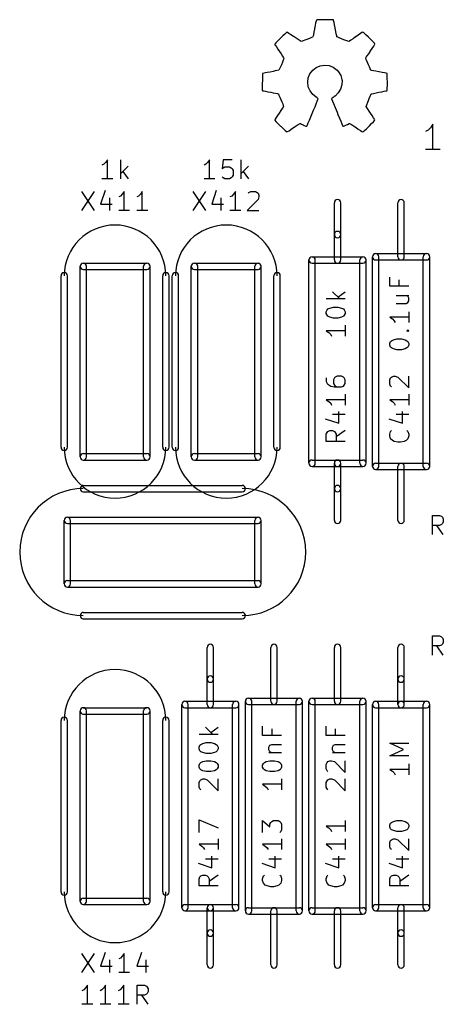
# Model space of a CAD drawing. Extents: x 182.9 to 232.4, y -159.8 to -119.6.
# Tile 1 of 4: x 182.9 to 199.8, y -159.7 to -120.3. Entities that reach past the tile are written whole.
import ezdxf

# ---------------------------------------------------------------- set-up
doc = ezdxf.new("R2010")
doc.units = 0
doc.header["$MEASUREMENT"] = 0
doc.layers.add('BLACK', color=250, linetype='CONTINUOUS')

msp = doc.modelspace()

# ---------------------------------------------------------------- linework, layer by layer
at = {"layer": 'BLACK'}
for p, q in [((194.706, -120.439), (194.686, -120.543)), ((194.724, -120.366), (194.706, -120.439)), ((194.734, -120.327), (194.724, -120.366)), ((194.762, -120.32), (194.734, -120.325)), ((194.734, -120.325), (194.734, -120.327)), ((194.831, -120.315), (194.762, -120.32)), ((194.925, -120.312), (194.831, -120.315)), ((195.034, -120.31), (194.925, -120.312)), ((195.146, -120.31), (195.034, -120.31)), ((195.255, -120.31), (195.146, -120.31)), ((195.344, -120.312), (195.255, -120.31)), ((195.402, -120.317), (195.344, -120.312)), ((195.417, -120.32), (195.402, -120.317)), ((195.425, -120.348), (195.417, -120.32)), ((195.44, -120.416), (195.425, -120.348)), ((195.458, -120.515), (195.44, -120.416)), ((193.469, -120.884), (193.393, -120.957)), ((193.525, -120.83), (193.469, -120.884)), ((193.553, -120.805), (193.525, -120.83)), ((193.556, -120.805), (193.553, -120.805)), ((193.578, -120.818), (193.556, -120.805)), ((193.637, -120.856), (193.578, -120.818)), ((193.718, -120.912), (193.637, -120.856)), ((194.615, -120.904), (194.602, -120.97)), ((194.635, -120.805), (194.615, -120.904)), ((194.658, -120.688), (194.635, -120.805)), ((194.663, -120.665), (194.658, -120.688)), ((194.686, -120.543), (194.663, -120.665)), ((195.481, -120.635), (195.458, -120.515)), ((195.483, -120.655), (195.481, -120.635)), ((195.509, -120.777), (195.483, -120.655)), ((195.529, -120.879), (195.509, -120.777)), ((195.547, -120.955), (195.529, -120.879)), ((196.492, -120.868), (196.408, -120.927)), ((196.555, -120.828), (196.492, -120.868)), ((196.586, -120.81), (196.555, -120.828)), ((196.606, -120.818), (196.586, -120.81)), ((196.649, -120.851), (196.606, -120.818)), ((196.715, -120.912), (196.649, -120.851)), ((193.086, -121.275), (193.078, -121.295)), ((193.078, -121.295), (193.081, -121.31)), ((193.114, -121.242), (193.086, -121.275)), ((193.162, -121.188), (193.114, -121.242)), ((193.241, -121.11), (193.162, -121.188)), ((193.304, -121.044), (193.241, -121.11)), ((193.393, -120.957), (193.304, -121.044)), ((193.82, -120.98), (193.718, -120.912)), ((193.845, -120.998), (193.82, -120.98)), ((194.127, -121.188), (193.845, -120.998)), ((194.356, -121.097), (194.127, -121.188)), ((194.455, -121.056), (194.356, -121.097)), ((194.534, -121.023), (194.455, -121.056)), ((194.582, -121.003), (194.534, -121.023)), ((194.594, -120.998), (194.582, -121.003)), ((194.602, -120.97), (194.594, -120.998)), ((195.557, -120.99), (195.547, -120.955)), ((195.588, -121.008), (195.557, -120.99)), ((195.651, -121.036), (195.588, -121.008)), ((195.735, -121.072), (195.651, -121.036)), ((195.826, -121.11), (195.735, -121.072)), ((195.915, -121.143), (195.826, -121.11)), ((195.986, -121.168), (195.915, -121.143)), ((196.027, -121.181), (195.986, -121.168)), ((196.03, -121.181), (196.027, -121.181)), ((196.058, -121.166), (196.03, -121.181)), ((196.116, -121.125), (196.058, -121.166)), ((196.2, -121.069), (196.116, -121.125)), ((196.299, -121.001), (196.2, -121.069)), ((196.306, -120.995), (196.299, -121.001)), ((196.408, -120.927), (196.306, -120.995)), ((196.814, -121.008), (196.715, -120.912)), ((196.842, -121.034), (196.814, -121.008)), ((196.929, -121.122), (196.842, -121.034)), ((197.002, -121.199), (196.929, -121.122)), ((197.053, -121.255), (197.002, -121.199)), ((197.076, -121.285), (197.053, -121.255)), ((197.061, -121.315), (197.076, -121.288)), ((197.076, -121.288), (197.076, -121.285)), ((193.081, -121.31), (193.098, -121.338)), ((193.098, -121.338), (193.139, -121.399)), ((193.139, -121.399), (193.197, -121.486)), ((193.197, -121.486), (193.266, -121.585)), ((193.266, -121.585), (193.322, -121.669)), ((193.322, -121.669), (193.383, -121.763)), ((196.771, -121.752), (196.827, -121.669)), ((196.827, -121.669), (196.896, -121.567)), ((196.896, -121.567), (196.901, -121.559)), ((196.901, -121.559), (196.969, -121.46)), ((196.969, -121.46), (197.025, -121.374)), ((197.025, -121.374), (197.061, -121.315)), ((193.378, -122.014), (193.337, -122.113)), ((193.413, -121.93), (193.378, -122.014)), ((193.383, -121.763), (193.421, -121.829)), ((193.431, -121.874), (193.413, -121.93)), ((193.421, -121.829), (193.436, -121.862)), ((193.436, -121.862), (193.431, -121.874)), ((196.71, -121.844), (196.713, -121.841)), ((196.718, -121.872), (196.71, -121.844)), ((196.713, -121.841), (196.731, -121.813)), ((196.741, -121.933), (196.718, -121.872)), ((196.731, -121.813), (196.771, -121.752)), ((196.774, -122.017), (196.741, -121.933)), ((196.812, -122.11), (196.774, -122.017)), ((192.58, -122.461), (192.573, -123.137)), ((192.763, -122.425), (192.58, -122.461)), ((192.883, -122.403), (192.763, -122.425)), ((193.004, -122.38), (192.883, -122.403)), ((193.093, -122.362), (193.004, -122.38)), ((193.238, -122.334), (193.093, -122.362)), ((193.337, -122.113), (193.238, -122.334)), ((194.409, -122.636), (194.475, -122.474)), ((194.475, -122.474), (194.589, -122.326)), ((194.589, -122.326), (194.729, -122.217)), ((194.729, -122.217), (194.892, -122.149)), ((194.892, -122.149), (195.072, -122.126)), ((195.072, -122.126), (195.245, -122.146)), ((195.245, -122.146), (195.412, -122.212)), ((195.412, -122.212), (195.56, -122.324)), ((195.56, -122.324), (195.623, -122.395)), ((195.623, -122.395), (195.71, -122.545)), ((196.853, -122.199), (196.812, -122.11)), ((196.886, -122.273), (196.853, -122.199)), ((196.908, -122.319), (196.886, -122.273)), ((196.916, -122.326), (196.908, -122.319)), ((196.944, -122.337), (196.916, -122.326)), ((197.015, -122.352), (196.944, -122.337)), ((197.114, -122.372), (197.015, -122.352)), ((197.231, -122.395), (197.114, -122.372)), ((197.239, -122.398), (197.231, -122.395)), ((197.358, -122.42), (197.239, -122.398)), ((197.457, -122.438), (197.358, -122.42)), ((197.528, -122.453), (197.457, -122.438)), ((197.559, -122.461), (197.528, -122.453)), ((197.564, -122.489), (197.559, -122.461)), ((194.389, -122.806), (194.409, -122.636)), ((194.412, -122.992), (194.389, -122.806)), ((195.71, -122.545), (195.758, -122.702)), ((195.763, -122.743), (195.755, -122.918)), ((195.758, -122.702), (195.763, -122.743)), ((197.566, -122.555), (197.564, -122.489)), ((197.569, -122.662), (197.566, -122.555)), ((197.571, -122.791), (197.569, -122.662)), ((197.571, -122.806), (197.571, -122.791)), ((197.571, -122.946), (197.571, -122.806)), ((192.573, -123.137), (192.601, -123.149)), ((192.601, -123.149), (192.629, -123.157)), ((192.629, -123.157), (192.697, -123.172)), ((192.697, -123.172), (192.794, -123.193)), ((192.794, -123.193), (192.91, -123.213)), ((192.91, -123.213), (193.007, -123.231)), ((193.007, -123.231), (193.106, -123.251)), ((193.106, -123.251), (193.177, -123.264)), ((193.177, -123.264), (193.208, -123.271)), ((194.483, -123.157), (194.412, -122.992)), ((194.6, -123.302), (194.483, -123.157)), ((195.61, -123.238), (195.481, -123.363)), ((195.704, -123.088), (195.61, -123.238)), ((195.755, -122.918), (195.704, -123.088)), ((196.954, -123.271), (197.023, -123.256)), ((197.023, -123.256), (197.119, -123.236)), ((197.119, -123.236), (197.234, -123.215)), ((197.234, -123.215), (197.345, -123.195)), ((197.345, -123.195), (197.444, -123.175)), ((197.444, -123.175), (197.515, -123.162)), ((197.515, -123.162), (197.548, -123.154)), ((197.548, -123.154), (197.556, -123.149)), ((197.556, -123.149), (197.564, -123.134)), ((197.564, -123.134), (197.566, -123.101)), ((197.566, -123.101), (197.569, -123.04)), ((197.569, -123.04), (197.571, -122.946)), ((193.208, -123.271), (193.218, -123.281)), ((193.218, -123.281), (193.241, -123.33)), ((193.241, -123.33), (193.276, -123.406)), ((193.276, -123.406), (193.317, -123.497)), ((193.317, -123.497), (193.355, -123.591)), ((193.355, -123.591), (193.391, -123.68)), ((194.719, -123.398), (194.6, -123.302)), ((194.772, -123.439), (194.719, -123.398)), ((194.732, -123.67), (194.772, -123.574)), ((194.805, -123.469), (194.772, -123.439)), ((194.772, -123.574), (194.798, -123.505)), ((194.798, -123.505), (194.808, -123.477)), ((194.808, -123.477), (194.805, -123.469)), ((195.367, -123.449), (195.336, -123.474)), ((195.336, -123.474), (195.56, -124.013)), ((195.407, -123.419), (195.367, -123.449)), ((195.466, -123.373), (195.407, -123.419)), ((195.481, -123.363), (195.466, -123.373)), ((196.72, -123.784), (196.817, -123.541)), ((196.817, -123.541), (196.847, -123.464)), ((196.847, -123.464), (196.886, -123.375)), ((196.886, -123.375), (196.913, -123.309)), ((196.913, -123.309), (196.929, -123.281)), ((196.929, -123.281), (196.954, -123.271)), ((193.251, -124.046), (193.185, -124.142)), ((193.319, -123.947), (193.251, -124.046)), ((193.373, -123.866), (193.319, -123.947)), ((193.411, -123.807), (193.373, -123.866)), ((193.391, -123.68), (193.413, -123.746)), ((193.424, -123.779), (193.411, -123.807)), ((193.413, -123.746), (193.424, -123.779)), ((194.569, -124.064), (194.627, -123.924)), ((194.627, -123.924), (194.683, -123.789)), ((194.683, -123.789), (194.732, -123.67)), ((195.56, -124.013), (195.595, -124.097)), ((196.898, -124.043), (196.72, -123.784)), ((196.967, -124.142), (196.898, -124.043)), ((193.088, -124.287), (193.07, -124.315)), ((193.07, -124.315), (193.081, -124.333)), ((193.081, -124.333), (193.119, -124.381)), ((193.126, -124.226), (193.088, -124.287)), ((193.119, -124.381), (193.192, -124.457)), ((193.185, -124.142), (193.126, -124.226)), ((194.376, -124.516), (194.412, -124.435)), ((194.412, -124.435), (194.457, -124.325)), ((194.457, -124.325), (194.513, -124.198)), ((194.513, -124.198), (194.569, -124.064)), ((195.595, -124.097), (195.656, -124.244)), ((195.656, -124.244), (195.71, -124.371)), ((195.71, -124.371), (195.753, -124.473)), ((196.944, -124.468), (197.013, -124.394)), ((197.023, -124.229), (196.967, -124.142)), ((197.013, -124.394), (197.058, -124.343)), ((197.061, -124.29), (197.023, -124.229)), ((197.058, -124.343), (197.076, -124.32)), ((197.076, -124.32), (197.061, -124.29)), ((193.192, -124.457), (193.304, -124.567)), ((193.304, -124.567), (193.322, -124.584)), ((193.322, -124.584), (193.408, -124.668)), ((193.408, -124.668), (193.482, -124.737)), ((193.482, -124.737), (193.535, -124.783)), ((193.535, -124.783), (193.558, -124.8)), ((193.558, -124.8), (193.584, -124.785)), ((193.584, -124.785), (193.642, -124.75)), ((193.642, -124.75), (193.726, -124.694)), ((193.726, -124.694), (193.825, -124.628)), ((193.825, -124.628), (193.924, -124.562)), ((193.924, -124.562), (194.005, -124.508)), ((194.005, -124.508), (194.061, -124.47)), ((194.061, -124.47), (194.086, -124.457)), ((194.086, -124.457), (194.099, -124.463)), ((194.099, -124.463), (194.145, -124.485)), ((194.145, -124.485), (194.213, -124.521)), ((194.213, -124.521), (194.254, -124.541)), ((194.254, -124.541), (194.315, -124.567)), ((194.315, -124.567), (194.348, -124.574)), ((194.348, -124.574), (194.353, -124.564)), ((194.353, -124.564), (194.376, -124.516)), ((195.753, -124.473), (195.783, -124.539)), ((195.783, -124.539), (195.796, -124.567)), ((195.796, -124.567), (195.796, -124.569)), ((195.796, -124.569), (195.816, -124.572)), ((195.816, -124.572), (195.857, -124.557)), ((195.857, -124.557), (195.933, -124.521)), ((195.933, -124.521), (195.981, -124.496)), ((195.981, -124.496), (196.04, -124.468)), ((196.04, -124.468), (196.065, -124.457)), ((196.065, -124.457), (196.088, -124.47)), ((196.088, -124.47), (196.141, -124.506)), ((196.141, -124.506), (196.223, -124.559)), ((196.223, -124.559), (196.319, -124.623)), ((196.319, -124.623), (196.411, -124.686)), ((196.411, -124.686), (196.494, -124.742)), ((196.494, -124.742), (196.555, -124.78)), ((196.555, -124.78), (196.586, -124.798)), ((196.586, -124.798), (196.591, -124.798)), ((196.591, -124.798), (196.616, -124.783)), ((196.616, -124.783), (196.665, -124.742)), ((196.665, -124.742), (196.738, -124.673)), ((196.738, -124.673), (196.842, -124.569)), ((196.842, -124.569), (196.858, -124.554)), ((196.858, -124.554), (196.944, -124.468)), ((199.196, -124.732), (199.1, -124.781)), ((199.293, -124.635), (199.196, -124.732)), ((199.39, -124.49), (199.293, -124.635)), ((199.39, -125.506), (199.39, -124.49)), ((199.68, -125.506), (199.1, -125.506)), ((186.309, -126.02), (186.236, -126.093)), ((186.382, -125.911), (186.309, -126.02)), ((186.382, -126.673), (186.382, -125.911)), ((186.926, -126.673), (186.926, -125.911)), ((190.391, -126.02), (190.319, -126.093)), ((190.464, -125.911), (190.391, -126.02)), ((190.464, -126.673), (190.464, -125.911)), ((191.008, -125.911), (190.972, -126.274)), ((191.371, -125.911), (191.008, -125.911)), ((191.734, -126.673), (191.734, -125.911)), ((186.236, -126.093), (186.164, -126.129)), ((187.216, -126.165), (186.926, -126.456)), ((186.998, -126.383), (187.216, -126.673)), ((190.319, -126.093), (190.246, -126.129)), ((190.972, -126.274), (191.008, -126.238)), ((191.008, -126.238), (191.081, -126.202)), ((191.081, -126.202), (191.262, -126.202)), ((191.262, -126.202), (191.335, -126.238)), ((191.335, -126.238), (191.371, -126.274)), ((191.371, -126.274), (191.407, -126.347)), ((191.407, -126.347), (191.407, -126.528)), ((192.024, -126.165), (191.734, -126.456)), ((191.806, -126.383), (192.024, -126.673)), ((186.599, -126.673), (186.164, -126.673)), ((190.681, -126.673), (190.246, -126.673)), ((191.008, -126.637), (190.972, -126.601)), ((191.081, -126.673), (191.008, -126.637)), ((191.262, -126.673), (191.081, -126.673)), ((191.335, -126.637), (191.262, -126.673)), ((191.371, -126.601), (191.335, -126.637)), ((191.407, -126.528), (191.371, -126.601)), ((185.347, -127.181), (185.855, -127.943)), ((185.855, -127.181), (185.347, -127.943)), ((186.291, -127.145), (186.109, -127.689)), ((187.053, -127.181), (186.98, -127.29)), ((187.053, -127.943), (187.053, -127.181)), ((187.779, -127.181), (187.706, -127.29)), ((187.779, -127.943), (187.779, -127.181)), ((189.792, -127.181), (190.3, -127.943)), ((190.3, -127.181), (189.792, -127.943)), ((190.736, -127.145), (190.554, -127.689)), ((191.498, -127.181), (191.425, -127.29)), ((191.498, -127.943), (191.498, -127.181)), ((192.042, -127.218), (192.115, -127.181)), ((192.115, -127.181), (192.296, -127.181)), ((192.296, -127.181), (192.369, -127.218)), ((186.472, -127.435), (186.472, -127.943)), ((186.908, -127.363), (186.835, -127.399)), ((186.98, -127.29), (186.908, -127.363)), ((187.633, -127.363), (187.561, -127.399)), ((187.706, -127.29), (187.633, -127.363)), ((190.917, -127.435), (190.917, -127.943)), ((191.353, -127.363), (191.28, -127.399)), ((191.425, -127.29), (191.353, -127.363)), ((192.405, -127.508), (191.97, -127.943)), ((192.006, -127.254), (192.042, -127.218)), ((192.369, -127.218), (192.405, -127.254)), ((192.405, -127.254), (192.441, -127.327)), ((192.441, -127.399), (192.405, -127.508)), ((192.441, -127.327), (192.441, -127.399)), ((186.109, -127.689), (186.581, -127.689)), ((187.271, -127.943), (186.835, -127.943)), ((187.996, -127.943), (187.561, -127.943)), ((190.554, -127.689), (191.026, -127.689)), ((191.716, -127.943), (191.28, -127.943)), ((191.97, -127.943), (192.441, -127.943)), ((195.453, -128.905), (195.453, -127.635)), ((195.707, -128.905), (195.707, -127.635)), ((197.993, -129.794), (197.993, -127.635)), ((198.247, -129.794), (198.247, -127.635)), ((195.453, -129.921), (195.453, -128.905)), ((195.707, -129.921), (195.707, -128.905)), ((194.437, -138.049), (194.437, -129.921)), ((194.564, -129.794), (196.596, -129.794)), ((194.691, -138.049), (194.691, -129.921)), ((196.469, -138.049), (196.469, -129.921)), ((196.723, -138.049), (196.723, -129.921)), ((196.977, -138.176), (196.977, -129.794)), ((197.104, -129.667), (199.136, -129.667)), ((197.104, -129.921), (199.136, -129.921)), ((197.231, -138.176), (197.231, -129.794)), ((199.009, -138.176), (199.009, -129.794)), ((199.263, -138.176), (199.263, -129.794)), ((185.293, -137.795), (185.293, -130.175)), ((185.42, -130.048), (187.96, -130.048)), ((185.42, -130.302), (187.96, -130.302)), ((185.547, -137.795), (185.547, -130.175)), ((187.833, -137.795), (187.833, -130.175)), ((188.087, -137.795), (188.087, -130.175)), ((189.738, -137.795), (189.738, -130.175)), ((189.865, -130.048), (192.405, -130.048)), ((189.865, -130.302), (192.405, -130.302)), ((189.992, -137.795), (189.992, -130.175)), ((192.278, -137.795), (192.278, -130.175)), ((192.532, -137.795), (192.532, -130.175)), ((194.564, -130.048), (196.596, -130.048)), ((184.531, -137.414), (184.531, -130.556)), ((184.785, -137.414), (184.785, -130.556)), ((188.595, -137.414), (188.595, -130.556)), ((188.849, -137.414), (188.849, -130.556)), ((188.976, -137.414), (188.976, -130.556)), ((189.23, -137.414), (189.23, -130.556)), ((193.04, -137.414), (193.04, -130.556)), ((193.294, -137.414), (193.294, -130.556)), ((197.666, -130.973), (197.666, -130.61)), ((198.029, -130.719), (198.029, -130.973)), ((198.428, -130.973), (197.666, -130.973)), ((195.888, -131.481), (195.126, -131.481)), ((195.38, -131.191), (195.671, -131.481)), ((195.598, -131.409), (195.888, -131.191)), ((197.92, -131.336), (198.428, -131.336)), ((198.392, -131.372), (198.356, -131.336)), ((198.428, -131.445), (198.392, -131.372)), ((198.428, -131.554), (198.428, -131.445)), ((195.126, -131.989), (195.163, -131.917)), ((195.163, -131.917), (195.199, -131.88)), ((195.199, -131.88), (195.272, -131.844)), ((195.272, -131.844), (195.417, -131.808)), ((195.417, -131.808), (195.598, -131.808)), ((195.598, -131.808), (195.743, -131.844)), ((195.743, -131.844), (195.816, -131.88)), ((195.816, -131.88), (195.852, -131.917)), ((195.852, -131.917), (195.888, -131.989)), ((197.92, -131.663), (198.32, -131.663)), ((198.32, -131.663), (198.392, -131.626)), ((198.392, -131.626), (198.428, -131.554)), ((195.126, -132.062), (195.126, -131.989)), ((195.163, -132.134), (195.126, -132.062)), ((195.199, -132.171), (195.163, -132.134)), ((195.272, -132.207), (195.199, -132.171)), ((195.417, -132.243), (195.272, -132.207)), ((195.598, -132.243), (195.417, -132.243)), ((195.743, -132.207), (195.598, -132.243)), ((195.816, -132.171), (195.743, -132.207)), ((195.852, -132.134), (195.816, -132.171)), ((195.888, -132.062), (195.852, -132.134)), ((195.888, -131.989), (195.888, -132.062)), ((198.428, -132.207), (197.666, -132.207)), ((197.666, -132.207), (197.775, -132.28)), ((197.775, -132.28), (197.848, -132.352)), ((198.428, -131.989), (198.428, -132.425)), ((195.888, -132.534), (195.888, -132.969)), ((197.848, -132.352), (197.884, -132.425)), ((198.356, -132.751), (198.392, -132.715)), ((198.392, -132.715), (198.428, -132.751)), ((195.888, -132.751), (195.126, -132.751)), ((195.126, -132.751), (195.235, -132.824)), ((195.235, -132.824), (195.308, -132.896)), ((195.308, -132.896), (195.344, -132.969)), ((197.739, -133.15), (197.812, -133.114)), ((197.812, -133.114), (197.957, -133.078)), ((197.957, -133.078), (198.138, -133.078)), ((198.138, -133.078), (198.283, -133.114)), ((198.283, -133.114), (198.356, -133.15)), ((198.392, -132.788), (198.356, -132.751)), ((198.356, -132.751), (198.428, -132.751)), ((198.428, -132.751), (198.392, -132.788)), ((197.666, -133.259), (197.703, -133.187)), ((197.666, -133.332), (197.666, -133.259)), ((197.703, -133.404), (197.666, -133.332)), ((197.703, -133.187), (197.739, -133.15)), ((197.739, -133.441), (197.703, -133.404)), ((197.812, -133.477), (197.739, -133.441)), ((197.957, -133.513), (197.812, -133.477)), ((198.283, -133.477), (198.138, -133.513)), ((198.356, -133.441), (198.283, -133.477)), ((198.356, -133.15), (198.392, -133.187)), ((198.392, -133.404), (198.356, -133.441)), ((198.392, -133.187), (198.428, -133.259)), ((198.428, -133.332), (198.392, -133.404)), ((198.428, -133.259), (198.428, -133.332)), ((198.138, -133.513), (197.957, -133.513)), ((195.126, -134.638), (195.126, -134.783)), ((195.453, -134.638), (195.417, -134.711)), ((195.489, -134.602), (195.453, -134.638)), ((195.562, -134.566), (195.489, -134.602)), ((195.743, -134.566), (195.562, -134.566)), ((195.816, -134.602), (195.743, -134.566)), ((195.852, -134.638), (195.816, -134.602)), ((195.888, -134.711), (195.852, -134.638)), ((197.666, -134.711), (197.703, -134.638)), ((197.703, -134.638), (197.739, -134.602)), ((197.739, -134.602), (197.812, -134.566)), ((197.812, -134.566), (197.884, -134.566)), ((197.884, -134.566), (197.993, -134.602)), ((197.993, -134.602), (198.428, -135.037)), ((198.428, -135.037), (198.428, -134.566)), ((195.126, -134.783), (195.163, -134.856)), ((195.163, -134.856), (195.199, -134.892)), ((195.199, -134.892), (195.308, -134.965)), ((195.308, -134.965), (195.453, -135.001)), ((195.417, -134.711), (195.417, -134.856)), ((195.417, -134.856), (195.453, -134.928)), ((195.453, -134.928), (195.489, -134.965)), ((195.453, -135.001), (195.743, -135.001)), ((195.489, -134.965), (195.562, -135.001)), ((195.743, -135.001), (195.816, -134.965)), ((195.816, -134.965), (195.852, -134.928)), ((195.852, -134.928), (195.888, -134.856)), ((195.888, -134.856), (195.888, -134.711)), ((197.666, -134.892), (197.666, -134.711)), ((197.703, -134.965), (197.666, -134.892)), ((197.739, -135.001), (197.703, -134.965)), ((195.888, -135.291), (195.888, -135.727)), ((198.428, -135.291), (198.428, -135.727)), ((195.888, -135.509), (195.126, -135.509)), ((195.126, -135.509), (195.235, -135.582)), ((195.235, -135.582), (195.308, -135.654)), ((195.308, -135.654), (195.344, -135.727)), ((198.428, -135.509), (197.666, -135.509)), ((197.666, -135.509), (197.775, -135.582)), ((197.775, -135.582), (197.848, -135.654)), ((197.848, -135.654), (197.884, -135.727)), ((195.38, -136.09), (195.888, -136.09)), ((195.634, -136.452), (195.634, -135.981)), ((197.92, -136.09), (198.428, -136.09)), ((198.174, -136.452), (198.174, -135.981)), ((195.09, -136.271), (195.634, -136.452)), ((197.63, -136.271), (198.174, -136.452)), ((195.126, -136.888), (195.163, -136.815)), ((195.126, -137.178), (195.126, -136.888)), ((195.163, -136.815), (195.199, -136.779)), ((195.199, -136.779), (195.272, -136.743)), ((195.272, -136.743), (195.38, -136.743)), ((195.38, -136.743), (195.453, -136.779)), ((195.453, -136.779), (195.489, -136.815)), ((195.489, -136.815), (195.526, -136.888)), ((195.888, -136.743), (195.526, -136.997)), ((195.526, -136.888), (195.526, -137.178)), ((197.666, -136.888), (197.703, -136.779)), ((197.666, -136.96), (197.666, -136.888)), ((197.703, -137.069), (197.666, -136.96)), ((197.703, -136.779), (197.739, -136.743)), ((198.356, -136.743), (198.392, -136.779)), ((198.392, -136.779), (198.428, -136.888)), ((198.428, -136.96), (198.392, -137.069)), ((198.428, -136.888), (198.428, -136.96)), ((195.888, -137.178), (195.126, -137.178)), ((197.775, -137.142), (197.703, -137.069)), ((197.848, -137.178), (197.775, -137.142)), ((197.993, -137.214), (197.848, -137.178)), ((198.102, -137.214), (197.993, -137.214)), ((198.247, -137.178), (198.102, -137.214)), ((198.32, -137.142), (198.247, -137.178)), ((198.392, -137.069), (198.32, -137.142)), ((185.42, -137.668), (187.96, -137.668)), ((189.865, -137.668), (192.405, -137.668)), ((185.42, -137.922), (187.96, -137.922)), ((189.865, -137.922), (192.405, -137.922)), ((194.564, -137.922), (195.58, -137.922)), ((194.564, -138.176), (195.58, -138.176)), ((195.453, -139.065), (195.453, -138.049)), ((195.58, -137.922), (196.596, -137.922)), ((195.58, -138.176), (196.596, -138.176)), ((195.707, -139.065), (195.707, -138.049)), ((197.104, -138.049), (199.136, -138.049)), ((197.993, -140.335), (197.993, -138.176)), ((198.247, -140.335), (198.247, -138.176)), ((197.104, -138.303), (199.136, -138.303)), ((185.42, -138.938), (191.77, -138.938)), ((185.42, -139.192), (191.77, -139.192)), ((195.453, -140.335), (195.453, -139.065)), ((195.707, -140.335), (195.707, -139.065)), ((199.372, -140.897), (199.372, -140.135)), ((199.372, -140.135), (199.662, -140.135)), ((199.662, -140.135), (199.735, -140.172)), ((199.735, -140.172), (199.771, -140.208)), ((184.658, -142.875), (184.658, -140.335)), ((184.785, -140.208), (192.405, -140.208)), ((184.785, -140.462), (192.405, -140.462)), ((184.912, -142.875), (184.912, -140.335)), ((192.278, -142.875), (192.278, -140.335)), ((192.532, -142.875), (192.532, -140.335)), ((199.662, -140.535), (199.372, -140.535)), ((199.807, -140.897), (199.553, -140.535)), ((199.735, -140.498), (199.662, -140.535)), ((199.771, -140.462), (199.735, -140.498)), ((199.771, -140.208), (199.807, -140.281)), ((199.807, -140.389), (199.771, -140.462)), ((199.807, -140.281), (199.807, -140.389)), ((184.785, -142.748), (192.405, -142.748)), ((184.785, -143.002), (192.405, -143.002)), ((185.42, -144.018), (191.77, -144.018)), ((185.42, -144.272), (191.77, -144.272)), ((199.372, -145.723), (199.372, -144.961)), ((199.372, -144.961), (199.662, -144.961)), ((199.662, -144.961), (199.735, -144.998)), ((199.735, -144.998), (199.771, -145.034)), ((199.771, -145.288), (199.735, -145.324)), ((199.771, -145.034), (199.807, -145.107)), ((199.807, -145.215), (199.771, -145.288)), ((199.807, -145.107), (199.807, -145.215)), ((190.373, -146.685), (190.373, -145.415)), ((190.627, -146.685), (190.627, -145.415)), ((192.913, -147.574), (192.913, -145.415)), ((193.167, -147.574), (193.167, -145.415)), ((195.453, -147.574), (195.453, -145.415)), ((195.707, -147.574), (195.707, -145.415)), ((197.993, -146.685), (197.993, -145.415)), ((198.247, -146.685), (198.247, -145.415)), ((199.662, -145.361), (199.372, -145.361)), ((199.807, -145.723), (199.553, -145.361)), ((199.735, -145.324), (199.662, -145.361)), ((190.373, -147.701), (190.373, -146.685)), ((190.627, -147.701), (190.627, -146.685)), ((197.993, -147.701), (197.993, -146.685)), ((198.247, -147.701), (198.247, -146.685)), ((189.484, -147.574), (191.516, -147.574)), ((191.897, -155.956), (191.897, -147.574)), ((192.024, -147.447), (194.056, -147.447)), ((192.151, -155.956), (192.151, -147.574)), ((193.929, -155.956), (193.929, -147.574)), ((194.183, -155.956), (194.183, -147.574)), ((194.437, -155.956), (194.437, -147.574)), ((194.564, -147.447), (196.596, -147.447)), ((194.691, -155.956), (194.691, -147.574)), ((196.469, -155.956), (196.469, -147.574)), ((196.723, -155.956), (196.723, -147.574)), ((197.104, -147.574), (198.12, -147.574)), ((198.12, -147.574), (199.136, -147.574)), ((185.293, -155.575), (185.293, -147.955)), ((185.42, -147.828), (187.96, -147.828)), ((185.547, -155.575), (185.547, -147.955)), ((187.833, -155.575), (187.833, -147.955)), ((188.087, -155.575), (188.087, -147.955)), ((189.357, -155.829), (189.357, -147.701)), ((189.484, -147.828), (191.516, -147.828)), ((189.611, -155.829), (189.611, -147.701)), ((191.389, -155.829), (191.389, -147.701)), ((191.643, -155.829), (191.643, -147.701)), ((192.024, -147.701), (194.056, -147.701)), ((194.564, -147.701), (196.596, -147.701)), ((196.977, -155.829), (196.977, -147.701)), ((197.104, -147.828), (198.12, -147.828)), ((197.231, -155.829), (197.231, -147.701)), ((198.12, -147.828), (199.136, -147.828)), ((199.009, -155.829), (199.009, -147.701)), ((199.263, -155.829), (199.263, -147.701)), ((184.531, -155.194), (184.531, -148.336)), ((184.785, -155.194), (184.785, -148.336)), ((185.42, -148.082), (187.96, -148.082)), ((188.595, -155.194), (188.595, -148.336)), ((188.849, -155.194), (188.849, -148.336)), ((190.3, -148.608), (190.591, -148.898)), ((190.518, -148.826), (190.808, -148.608)), ((192.586, -148.935), (192.586, -148.572)), ((192.949, -148.681), (192.949, -148.935)), ((195.126, -148.935), (195.126, -148.572)), ((195.489, -148.681), (195.489, -148.935)), ((190.808, -148.898), (190.046, -148.898)), ((190.119, -149.298), (190.192, -149.261)), ((190.192, -149.261), (190.337, -149.225)), ((190.337, -149.225), (190.518, -149.225)), ((190.518, -149.225), (190.663, -149.261)), ((190.663, -149.261), (190.736, -149.298)), ((193.348, -148.935), (192.586, -148.935)), ((195.888, -148.935), (195.126, -148.935)), ((198.211, -149.497), (197.666, -149.243)), ((197.666, -149.243), (198.428, -149.243)), ((190.046, -149.406), (190.083, -149.334)), ((190.046, -149.479), (190.046, -149.406)), ((190.083, -149.552), (190.046, -149.479)), ((190.083, -149.334), (190.119, -149.298)), ((190.119, -149.588), (190.083, -149.552)), ((190.192, -149.624), (190.119, -149.588)), ((190.337, -149.66), (190.192, -149.624)), ((190.663, -149.624), (190.518, -149.66)), ((190.736, -149.588), (190.663, -149.624)), ((190.736, -149.298), (190.772, -149.334)), ((190.772, -149.552), (190.736, -149.588)), ((190.772, -149.334), (190.808, -149.406)), ((190.808, -149.479), (190.772, -149.552)), ((190.808, -149.406), (190.808, -149.479)), ((192.84, -149.406), (192.877, -149.334)), ((192.84, -149.515), (192.84, -149.406)), ((192.877, -149.588), (192.84, -149.515)), ((192.84, -149.624), (193.348, -149.624)), ((192.877, -149.334), (192.949, -149.298)), ((192.913, -149.624), (192.877, -149.588)), ((192.949, -149.298), (193.348, -149.298)), ((195.38, -149.406), (195.417, -149.334)), ((195.38, -149.515), (195.38, -149.406)), ((195.417, -149.588), (195.38, -149.515)), ((195.38, -149.624), (195.888, -149.624)), ((195.417, -149.334), (195.489, -149.298)), ((195.453, -149.624), (195.417, -149.588)), ((195.489, -149.298), (195.888, -149.298)), ((197.666, -149.751), (198.211, -149.497)), ((190.083, -150.06), (190.119, -150.023)), ((190.119, -150.023), (190.192, -149.987)), ((190.192, -149.987), (190.337, -149.951)), ((190.518, -149.66), (190.337, -149.66)), ((190.337, -149.951), (190.518, -149.951)), ((190.518, -149.951), (190.663, -149.987)), ((190.663, -149.987), (190.736, -150.023)), ((190.736, -150.023), (190.772, -150.06)), ((192.623, -150.06), (192.659, -150.023)), ((192.659, -150.023), (192.732, -149.987)), ((192.732, -149.987), (192.877, -149.951)), ((192.877, -149.951), (193.058, -149.951)), ((193.058, -149.951), (193.203, -149.987)), ((193.203, -149.987), (193.276, -150.023)), ((193.276, -150.023), (193.312, -150.06)), ((195.126, -150.096), (195.163, -150.023)), ((195.163, -150.023), (195.199, -149.987)), ((195.199, -149.987), (195.272, -149.951)), ((195.272, -149.951), (195.344, -149.951)), ((195.344, -149.951), (195.453, -149.987)), ((195.453, -149.987), (195.888, -150.422)), ((195.888, -150.422), (195.888, -149.951)), ((198.428, -149.751), (197.666, -149.751)), ((190.046, -150.132), (190.083, -150.06)), ((190.046, -150.205), (190.046, -150.132)), ((190.083, -150.277), (190.046, -150.205)), ((190.119, -150.314), (190.083, -150.277)), ((190.192, -150.35), (190.119, -150.314)), ((190.337, -150.386), (190.192, -150.35)), ((190.518, -150.386), (190.337, -150.386)), ((190.663, -150.35), (190.518, -150.386)), ((190.736, -150.314), (190.663, -150.35)), ((190.772, -150.277), (190.736, -150.314)), ((190.772, -150.06), (190.808, -150.132)), ((190.808, -150.205), (190.772, -150.277)), ((190.808, -150.132), (190.808, -150.205)), ((192.586, -150.132), (192.623, -150.06)), ((192.586, -150.205), (192.586, -150.132)), ((192.623, -150.277), (192.586, -150.205)), ((192.659, -150.314), (192.623, -150.277)), ((192.732, -150.35), (192.659, -150.314)), ((192.877, -150.386), (192.732, -150.35)), ((193.058, -150.386), (192.877, -150.386)), ((193.203, -150.35), (193.058, -150.386)), ((193.276, -150.314), (193.203, -150.35)), ((193.312, -150.277), (193.276, -150.314)), ((193.312, -150.06), (193.348, -150.132)), ((193.348, -150.205), (193.312, -150.277)), ((193.348, -150.132), (193.348, -150.205)), ((195.126, -150.277), (195.126, -150.096)), ((195.163, -150.35), (195.126, -150.277)), ((195.199, -150.386), (195.163, -150.35)), ((198.428, -150.295), (197.666, -150.295)), ((197.666, -150.295), (197.775, -150.368)), ((197.775, -150.368), (197.848, -150.441)), ((197.848, -150.441), (197.884, -150.513)), ((198.428, -150.078), (198.428, -150.513)), ((190.046, -150.822), (190.083, -150.749)), ((190.046, -151.003), (190.046, -150.822)), ((190.083, -150.749), (190.119, -150.713)), ((190.119, -150.713), (190.192, -150.676)), ((190.192, -150.676), (190.264, -150.676)), ((190.264, -150.676), (190.373, -150.713)), ((190.373, -150.713), (190.808, -151.148)), ((190.808, -151.148), (190.808, -150.676)), ((193.348, -150.676), (193.348, -151.112)), ((195.126, -150.822), (195.163, -150.749)), ((195.126, -151.003), (195.126, -150.822)), ((195.163, -150.749), (195.199, -150.713)), ((195.199, -150.713), (195.272, -150.676)), ((195.272, -150.676), (195.344, -150.676)), ((195.344, -150.676), (195.453, -150.713)), ((195.453, -150.713), (195.888, -151.148)), ((195.888, -151.148), (195.888, -150.676)), ((190.083, -151.076), (190.046, -151.003)), ((190.119, -151.112), (190.083, -151.076)), ((193.348, -150.894), (192.586, -150.894)), ((192.586, -150.894), (192.695, -150.967)), ((192.695, -150.967), (192.768, -151.039)), ((192.768, -151.039), (192.804, -151.112)), ((195.163, -151.076), (195.126, -151.003)), ((195.199, -151.112), (195.163, -151.076)), ((190.046, -152.817), (190.046, -152.309)), ((190.046, -152.309), (190.808, -152.636)), ((192.586, -152.817), (192.586, -152.346)), ((192.586, -152.346), (192.877, -152.6)), ((192.913, -152.418), (192.949, -152.382)), ((192.949, -152.382), (193.022, -152.346)), ((193.022, -152.346), (193.203, -152.346)), ((193.203, -152.346), (193.276, -152.382)), ((193.276, -152.382), (193.312, -152.418)), ((195.888, -152.346), (195.888, -152.781)), ((197.739, -152.418), (197.812, -152.382)), ((197.812, -152.382), (197.957, -152.346)), ((197.957, -152.346), (198.138, -152.346)), ((198.138, -152.346), (198.283, -152.382)), ((198.283, -152.382), (198.356, -152.418)), ((192.877, -152.491), (192.913, -152.418)), ((192.877, -152.6), (192.877, -152.491)), ((193.312, -152.781), (193.276, -152.817)), ((193.312, -152.418), (193.348, -152.491)), ((193.348, -152.708), (193.312, -152.781)), ((193.348, -152.491), (193.348, -152.708)), ((195.888, -152.563), (195.126, -152.563)), ((195.126, -152.563), (195.235, -152.636)), ((195.235, -152.636), (195.308, -152.708)), ((195.308, -152.708), (195.344, -152.781)), ((197.666, -152.527), (197.703, -152.454)), ((197.666, -152.6), (197.666, -152.527)), ((197.703, -152.672), (197.666, -152.6)), ((197.703, -152.454), (197.739, -152.418)), ((197.739, -152.708), (197.703, -152.672)), ((197.812, -152.745), (197.739, -152.708)), ((197.957, -152.781), (197.812, -152.745)), ((198.138, -152.781), (197.957, -152.781)), ((198.283, -152.745), (198.138, -152.781)), ((198.356, -152.708), (198.283, -152.745)), ((198.356, -152.418), (198.392, -152.454)), ((198.392, -152.672), (198.356, -152.708)), ((198.392, -152.454), (198.428, -152.527)), ((198.428, -152.6), (198.392, -152.672)), ((198.428, -152.527), (198.428, -152.6)), ((190.808, -153.071), (190.808, -153.507)), ((193.348, -153.071), (193.348, -153.507)), ((195.888, -153.071), (195.888, -153.507)), ((197.666, -153.216), (197.703, -153.144)), ((197.703, -153.144), (197.739, -153.108)), ((197.739, -153.108), (197.812, -153.071)), ((197.812, -153.071), (197.884, -153.071)), ((197.884, -153.071), (197.993, -153.108)), ((197.993, -153.108), (198.428, -153.543)), ((198.428, -153.543), (198.428, -153.071)), ((190.808, -153.289), (190.046, -153.289)), ((190.046, -153.289), (190.155, -153.362)), ((190.155, -153.362), (190.228, -153.434)), ((190.228, -153.434), (190.264, -153.507)), ((193.348, -153.289), (192.586, -153.289)), ((192.586, -153.289), (192.695, -153.362)), ((192.695, -153.362), (192.768, -153.434)), ((192.768, -153.434), (192.804, -153.507)), ((195.888, -153.289), (195.126, -153.289)), ((195.126, -153.289), (195.235, -153.362)), ((195.235, -153.362), (195.308, -153.434)), ((195.308, -153.434), (195.344, -153.507)), ((197.666, -153.398), (197.666, -153.216)), ((197.703, -153.47), (197.666, -153.398)), ((197.739, -153.507), (197.703, -153.47)), ((190.3, -153.87), (190.808, -153.87)), ((190.554, -154.232), (190.554, -153.761)), ((192.84, -153.87), (193.348, -153.87)), ((193.094, -154.232), (193.094, -153.761)), ((195.38, -153.87), (195.888, -153.87)), ((195.634, -154.232), (195.634, -153.761)), ((197.92, -153.87), (198.428, -153.87)), ((198.174, -154.232), (198.174, -153.761)), ((190.01, -154.051), (190.554, -154.232)), ((192.55, -154.051), (193.094, -154.232)), ((195.09, -154.051), (195.634, -154.232)), ((197.63, -154.051), (198.174, -154.232)), ((190.046, -154.668), (190.083, -154.595)), ((190.046, -154.958), (190.046, -154.668)), ((190.083, -154.595), (190.119, -154.559)), ((190.119, -154.559), (190.192, -154.523)), ((190.192, -154.523), (190.3, -154.523)), ((190.3, -154.523), (190.373, -154.559)), ((190.373, -154.559), (190.409, -154.595)), ((190.409, -154.595), (190.446, -154.668)), ((190.808, -154.523), (190.446, -154.777)), ((190.446, -154.668), (190.446, -154.958)), ((192.586, -154.668), (192.623, -154.559)), ((192.586, -154.74), (192.586, -154.668)), ((192.623, -154.849), (192.586, -154.74)), ((192.623, -154.559), (192.659, -154.523)), ((193.276, -154.523), (193.312, -154.559)), ((193.312, -154.559), (193.348, -154.668)), ((193.348, -154.74), (193.312, -154.849)), ((193.348, -154.668), (193.348, -154.74)), ((195.126, -154.668), (195.163, -154.559)), ((195.126, -154.74), (195.126, -154.668)), ((195.163, -154.849), (195.126, -154.74)), ((195.163, -154.559), (195.199, -154.523)), ((195.816, -154.523), (195.852, -154.559)), ((195.852, -154.559), (195.888, -154.668)), ((195.888, -154.74), (195.852, -154.849)), ((195.888, -154.668), (195.888, -154.74)), ((197.666, -154.668), (197.703, -154.595)), ((197.666, -154.958), (197.666, -154.668)), ((197.703, -154.595), (197.739, -154.559)), ((197.739, -154.559), (197.812, -154.523)), ((197.812, -154.523), (197.92, -154.523)), ((197.92, -154.523), (197.993, -154.559)), ((197.993, -154.559), (198.029, -154.595)), ((198.029, -154.595), (198.066, -154.668)), ((198.428, -154.523), (198.066, -154.777)), ((198.066, -154.668), (198.066, -154.958)), ((190.808, -154.958), (190.046, -154.958)), ((192.695, -154.922), (192.623, -154.849)), ((192.768, -154.958), (192.695, -154.922)), ((192.913, -154.994), (192.768, -154.958)), ((193.022, -154.994), (192.913, -154.994)), ((193.167, -154.958), (193.022, -154.994)), ((193.24, -154.922), (193.167, -154.958)), ((193.312, -154.849), (193.24, -154.922)), ((195.235, -154.922), (195.163, -154.849)), ((195.308, -154.958), (195.235, -154.922)), ((195.453, -154.994), (195.308, -154.958)), ((195.562, -154.994), (195.453, -154.994)), ((195.707, -154.958), (195.562, -154.994)), ((195.78, -154.922), (195.707, -154.958)), ((195.852, -154.849), (195.78, -154.922)), ((198.428, -154.958), (197.666, -154.958)), ((185.42, -155.448), (187.96, -155.448)), ((185.42, -155.702), (187.96, -155.702)), ((189.484, -155.702), (190.5, -155.702)), ((189.484, -155.956), (190.5, -155.956)), ((190.373, -156.845), (190.373, -155.829)), ((190.5, -155.702), (191.516, -155.702)), ((190.5, -155.956), (191.516, -155.956)), ((190.627, -156.845), (190.627, -155.829)), ((192.024, -155.829), (194.056, -155.829)), ((192.913, -158.115), (192.913, -155.956)), ((193.167, -158.115), (193.167, -155.956)), ((194.564, -155.829), (196.596, -155.829)), ((195.453, -158.115), (195.453, -155.956)), ((195.707, -158.115), (195.707, -155.956)), ((197.104, -155.702), (199.136, -155.702)), ((197.104, -155.956), (199.136, -155.956)), ((197.993, -156.845), (197.993, -155.829)), ((198.247, -156.845), (198.247, -155.829)), ((192.024, -156.083), (194.056, -156.083)), ((194.564, -156.083), (196.596, -156.083)), ((190.373, -158.115), (190.373, -156.845)), ((190.627, -158.115), (190.627, -156.845)), ((197.993, -158.115), (197.993, -156.845)), ((198.247, -158.115), (198.247, -156.845)), ((185.347, -157.661), (185.855, -158.423)), ((185.855, -157.661), (185.347, -158.423)), ((186.291, -157.625), (186.109, -158.169)), ((186.472, -157.915), (186.472, -158.423)), ((186.908, -157.843), (186.835, -157.879)), ((186.98, -157.77), (186.908, -157.843)), ((187.053, -157.661), (186.98, -157.77)), ((187.053, -158.423), (187.053, -157.661)), ((187.742, -157.625), (187.561, -158.169)), ((187.924, -157.915), (187.924, -158.423)), ((186.109, -158.169), (186.581, -158.169)), ((187.561, -158.169), (188.033, -158.169)), ((187.271, -158.423), (186.835, -158.423)), ((185.511, -159.04), (185.438, -159.113)), ((185.583, -158.931), (185.511, -159.04)), ((185.583, -159.693), (185.583, -158.931)), ((186.236, -159.04), (186.164, -159.113)), ((186.309, -158.931), (186.236, -159.04)), ((186.309, -159.693), (186.309, -158.931)), ((186.962, -159.04), (186.89, -159.113)), ((187.035, -158.931), (186.962, -159.04)), ((187.035, -159.693), (187.035, -158.931)), ((187.579, -159.693), (187.579, -158.931)), ((187.579, -158.931), (187.869, -158.931)), ((187.869, -158.931), (187.942, -158.968)), ((187.942, -158.968), (187.978, -159.004)), ((187.978, -159.004), (188.014, -159.077)), ((188.014, -159.077), (188.014, -159.185)), ((185.438, -159.113), (185.366, -159.149)), ((186.164, -159.113), (186.091, -159.149)), ((186.89, -159.113), (186.817, -159.149)), ((187.869, -159.331), (187.579, -159.331)), ((188.014, -159.693), (187.76, -159.331)), ((187.942, -159.294), (187.869, -159.331)), ((187.978, -159.258), (187.942, -159.294)), ((188.014, -159.185), (187.978, -159.258)), ((185.801, -159.693), (185.366, -159.693)), ((186.527, -159.693), (186.091, -159.693)), ((187.252, -159.693), (186.817, -159.693))]:
    msp.add_line(p, q, dxfattribs=at)
for centre, radius, start, end in [((195.58, -127.635), 0.127, 360, 540), ((198.12, -127.635), 0.127, 360, 540), ((186.69, -130.556), 2.032, 90, 180), ((186.69, -130.556), 2.032, 0, 90), ((191.135, -130.556), 2.032, 90, 180), ((191.135, -130.556), 2.032, 0, 90), ((195.58, -128.905), 0.127, 360, 540), ((195.58, -128.905), 0.127, 180, 360), ((194.564, -129.921), 0.127, 360, 540), ((194.564, -129.921), 0.127, 90, 270), ((195.58, -129.921), 0.127, 180, 360), ((196.596, -129.921), 0.127, 360, 540), ((196.596, -129.921), 0.127, 270, 450), ((197.104, -129.794), 0.127, 360, 540), ((197.104, -129.794), 0.127, 90, 270), ((198.12, -129.794), 0.127, 180, 360), ((199.136, -129.794), 0.127, 360, 540), ((199.136, -129.794), 0.127, 270, 450), ((185.42, -130.175), 0.127, 360, 540), ((185.42, -130.175), 0.127, 90, 270), ((187.96, -130.175), 0.127, 360, 540), ((187.96, -130.175), 0.127, 270, 450), ((189.865, -130.175), 0.127, 360, 540), ((189.865, -130.175), 0.127, 90, 270), ((192.405, -130.175), 0.127, 360, 540), ((192.405, -130.175), 0.127, 270, 450), ((184.658, -130.556), 0.127, 360, 540), ((188.722, -130.556), 0.127, 360, 540), ((189.103, -130.556), 0.127, 360, 540), ((193.167, -130.556), 0.127, 360, 540), ((184.658, -137.414), 0.127, 180, 360), ((186.69, -137.414), 2.032, -180, -90), ((186.69, -137.414), 2.032, -90, 0), ((188.722, -137.414), 0.127, 180, 360), ((189.103, -137.414), 0.127, 180, 360), ((191.135, -137.414), 2.032, -180, -90), ((191.135, -137.414), 2.032, -90, 0), ((193.167, -137.414), 0.127, 180, 360), ((185.42, -137.795), 0.127, 90, 270), ((185.42, -137.795), 0.127, 180, 360), ((187.96, -137.795), 0.127, 180, 360), ((187.96, -137.795), 0.127, 270, 450), ((189.865, -137.795), 0.127, 90, 270), ((189.865, -137.795), 0.127, 180, 360), ((192.405, -137.795), 0.127, 180, 360), ((192.405, -137.795), 0.127, 270, 450), ((194.564, -138.049), 0.127, 90, 270), ((194.564, -138.049), 0.127, 180, 360), ((195.58, -138.049), 0.127, 360, 540), ((195.58, -138.049), 0.127, 90, 270), ((195.58, -138.049), 0.127, 270, 450), ((196.596, -138.049), 0.127, 180, 360), ((196.596, -138.049), 0.127, 270, 450), ((197.104, -138.176), 0.127, 90, 270), ((197.104, -138.176), 0.127, 180, 360), ((198.12, -138.176), 0.127, 360, 540), ((199.136, -138.176), 0.127, 180, 360), ((199.136, -138.176), 0.127, 270, 450), ((185.42, -139.065), 0.127, 90, 270), ((191.77, -139.065), 0.127, 270, 450), ((195.58, -139.065), 0.127, 360, 540), ((185.42, -141.605), 2.54, 90, 180), ((191.77, -141.605), 2.54, 0, 90), ((195.58, -139.065), 0.127, 180, 360), ((184.785, -140.335), 0.127, 360, 540), ((184.785, -140.335), 0.127, 90, 270), ((192.405, -140.335), 0.127, 360, 540), ((192.405, -140.335), 0.127, 270, 450), ((195.58, -140.335), 0.127, 180, 360), ((198.12, -140.335), 0.127, 180, 360), ((185.42, -141.605), 2.54, -180, -90), ((191.77, -141.605), 2.54, -90, 0), ((184.785, -142.875), 0.127, 90, 270), ((184.785, -142.875), 0.127, 180, 360), ((192.405, -142.875), 0.127, 180, 360), ((192.405, -142.875), 0.127, 270, 450), ((185.42, -144.145), 0.127, 90, 270), ((191.77, -144.145), 0.127, 270, 450), ((190.5, -145.415), 0.127, 360, 540), ((193.04, -145.415), 0.127, 360, 540), ((195.58, -145.415), 0.127, 360, 540), ((198.12, -145.415), 0.127, 360, 540), ((186.69, -148.336), 2.032, 90, 180), ((186.69, -148.336), 2.032, 0, 90), ((190.5, -146.685), 0.127, 360, 540), ((190.5, -146.685), 0.127, 180, 360), ((198.12, -146.685), 0.127, 360, 540), ((198.12, -146.685), 0.127, 180, 360), ((189.484, -147.701), 0.127, 360, 540), ((189.484, -147.701), 0.127, 90, 270), ((191.516, -147.701), 0.127, 360, 540), ((191.516, -147.701), 0.127, 270, 450), ((192.024, -147.574), 0.127, 360, 540), ((192.024, -147.574), 0.127, 90, 270), ((193.04, -147.574), 0.127, 180, 360), ((194.056, -147.574), 0.127, 360, 540), ((194.056, -147.574), 0.127, 270, 450), ((194.564, -147.574), 0.127, 360, 540), ((194.564, -147.574), 0.127, 90, 270), ((195.58, -147.574), 0.127, 180, 360), ((196.596, -147.574), 0.127, 360, 540), ((196.596, -147.574), 0.127, 270, 450), ((197.104, -147.701), 0.127, 360, 540), ((197.104, -147.701), 0.127, 90, 270), ((198.12, -147.701), 0.127, 90, 270), ((198.12, -147.701), 0.127, 270, 450), ((199.136, -147.701), 0.127, 360, 540), ((199.136, -147.701), 0.127, 270, 450), ((185.42, -147.955), 0.127, 360, 540), ((185.42, -147.955), 0.127, 90, 270), ((187.96, -147.955), 0.127, 360, 540), ((187.96, -147.955), 0.127, 270, 450), ((190.5, -147.701), 0.127, 180, 360), ((198.12, -147.701), 0.127, 180, 360), ((184.658, -148.336), 0.127, 360, 540), ((188.722, -148.336), 0.127, 360, 540), ((184.658, -155.194), 0.127, 180, 360), ((186.69, -155.194), 2.032, -180, -90), ((185.42, -155.575), 0.127, 90, 270), ((186.69, -155.194), 2.032, -90, 0), ((187.96, -155.575), 0.127, 270, 450), ((188.722, -155.194), 0.127, 180, 360), ((185.42, -155.575), 0.127, 180, 360), ((187.96, -155.575), 0.127, 180, 360), ((189.484, -155.829), 0.127, 90, 270), ((189.484, -155.829), 0.127, 180, 360), ((190.5, -155.829), 0.127, 360, 540), ((190.5, -155.829), 0.127, 90, 270), ((190.5, -155.829), 0.127, 270, 450), ((191.516, -155.829), 0.127, 180, 360), ((191.516, -155.829), 0.127, 270, 450), ((192.024, -155.956), 0.127, 90, 270), ((192.024, -155.956), 0.127, 180, 360), ((193.04, -155.956), 0.127, 360, 540), ((194.056, -155.956), 0.127, 180, 360), ((194.056, -155.956), 0.127, 270, 450), ((194.564, -155.956), 0.127, 90, 270), ((194.564, -155.956), 0.127, 180, 360), ((195.58, -155.956), 0.127, 360, 540), ((196.596, -155.956), 0.127, 180, 360), ((196.596, -155.956), 0.127, 270, 450), ((197.104, -155.829), 0.127, 90, 270), ((197.104, -155.829), 0.127, 180, 360), ((198.12, -155.829), 0.127, 360, 540), ((199.136, -155.829), 0.127, 180, 360), ((199.136, -155.829), 0.127, 270, 450), ((190.5, -156.845), 0.127, 360, 540), ((198.12, -156.845), 0.127, 360, 540), ((190.5, -156.845), 0.127, 180, 360), ((198.12, -156.845), 0.127, 180, 360), ((190.5, -158.115), 0.127, 180, 360), ((193.04, -158.115), 0.127, 180, 360), ((195.58, -158.115), 0.127, 180, 360), ((198.12, -158.115), 0.127, 180, 360)]:
    msp.add_arc(centre, radius, start, end, dxfattribs=at)

doc.saveas('drawing.dxf')
